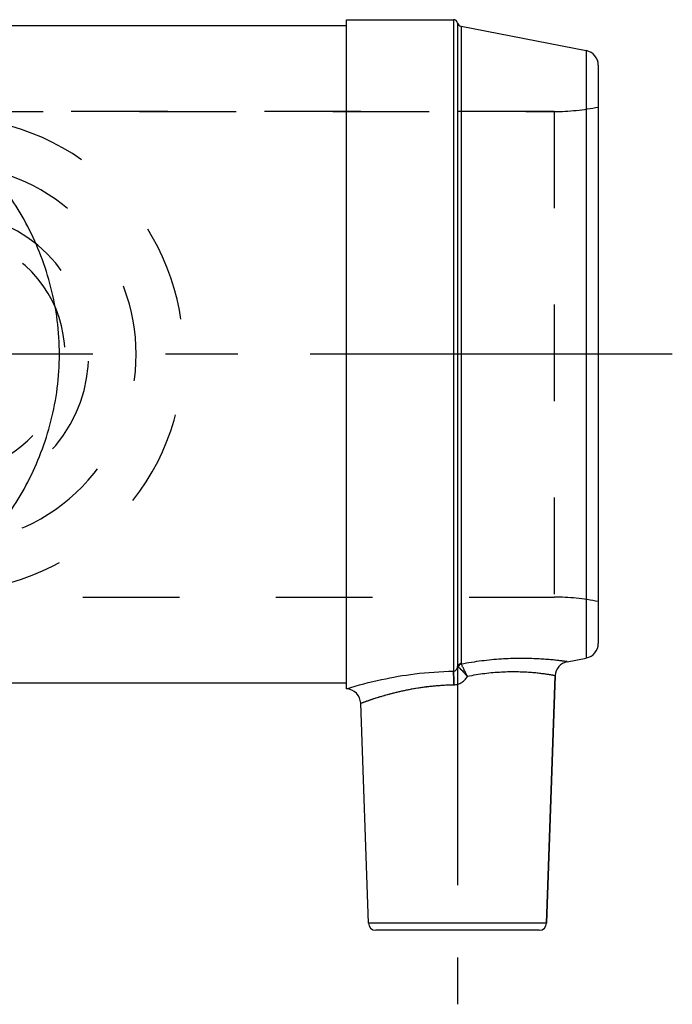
# Model space of a CAD drawing. Header units: millimetres. Extents: x 437 to 563, y 464 to 538.
# Tile 4 of 4: x 519 to 563, y 464 to 531. Entities that reach past the tile are written whole.
import ezdxf

# ---------------------------------------------------------------- set-up
doc = ezdxf.new("R2010")
doc.units = ezdxf.units.MM
doc.header["$LTSCALE"] = 65.185185
doc.linetypes.add('CENTER', pattern=[0.6, 0.375, -0.075, 0.075, -0.075])
doc.linetypes.add('HIDDEN', pattern=[0.2, 0.1, -0.1])
for name, color, linetype in [('ACHSEN_S', 7, 'CONTINUOUS'), ('KOERPER', 7, 'CONTINUOUS'), ('KONST.EL_MIT_GEO', 7, 'CONTINUOUS'), ('KURVEN', 7, 'CONTINUOUS')]:
    doc.layers.add(name, color=color, linetype=linetype)

msp = doc.modelspace()

# ---------------------------------------------------------------- linework, layer by layer
at = {"layer": 'ACHSEN_S', "color": 2, "linetype": 'CENTER'}
msp.add_line((563, 508.15), (437, 508.15), dxfattribs=at)
at = {"layer": 'KOERPER', "color": 7, "linetype": 'Continuous'}
for p, q in [((541, 530.75), (548.218, 530.75)), ((459, 530.35), (541, 530.35)), ((554.517, 469.733), (555.1, 486.443)), ((541, 485.95), (459, 485.95)), ((542.483, 469.733), (541.964, 484.585))]:
    msp.add_line(p, q, dxfattribs=at)
at = {"layer": 'KOERPER', "color": 8, "linetype": 'HIDDEN'}
for p, q in [((541, 485.95), (541, 530.35)), ((514, 524.55), (555.015, 524.55)), ((444.985, 491.75), (555.015, 491.75))]:
    msp.add_line(p, q, dxfattribs=at)
at = {"layer": 'KOERPER', "color": 2, "linetype": 'CENTER'}
msp.add_line((548.5, 496.75), (548.5, 464.25), dxfattribs=at)
at = {"layer": 'KONST.EL_MIT_GEO', "color": 7, "linetype": 'Continuous'}
for p, q in [((541, 485.549), (541, 530.75)), ((548.218, 530.75), (548.218, 486.745)), ((548.509, 530.524), (548.509, 487.06)), ((548.743, 530.303), (557.191, 528.661)), ((548.743, 530.303), (548.743, 487.268)), ((557.191, 528.661), (557.191, 487.639)), ((558, 527.679), (558, 488.621)), ((555.909, 487.39), (557.191, 487.639)), ((555.1, 486.443), (554.517, 469.733)), ((554.517, 469.733), (542.483, 469.733)), ((554.017, 469.25), (542.983, 469.25))]:
    msp.add_line(p, q, dxfattribs=at)
at = {"layer": 'KONST.EL_MIT_GEO', "color": 8, "linetype": 'HIDDEN'}
for q in [(514, 524.55), (555.015, 491.75)]:
    msp.add_line((555.015, 524.55), q, dxfattribs=at)
at = {"layer": 'KONST.EL_MIT_GEO', "color": 7, "linetype": 'Continuous'}
for centre, radius, start, end in [((548.218, 530.45), 0.3, 14.21147, 90), ((548.8, 530.597), 0.3, 194.21147, 259), ((557, 527.679), 1, 0, 79), ((557, 488.621), 1, 281, 360), ((556.1, 486.409), 1, 101, 178), ((540.965, 484.55), 1, 2.00001, 88.00013), ((542.983, 469.75), 0.5, 182, 270), ((554.017, 469.75), 0.5, 270, 358)]:
    msp.add_arc(centre, radius, start, end, dxfattribs=at)
at = {"layer": 'KONST.EL_MIT_GEO', "color": 8, "linetype": 'HIDDEN'}
for centre, start, end in [((555.015, 539.55), 270, 281.47834), ((555.015, 476.75), 78.52166, 90)]:
    msp.add_arc(centre, 15, start, end, dxfattribs=at)
at = {"layer": 'KONST.EL_MIT_GEO', "color": 7, "linetype": 'Continuous'}
for points, knots in [([(521.622, 508.15), (521.622, 508.914), (521.526, 510.437), (521.102, 512.666), (520.424, 514.791), (519.528, 516.78), (518.45, 518.616), (516.834, 520.827), (514.51, 523.222), (511.871, 525.166), (509.646, 526.442), (507.921, 527.269), (506.126, 527.971), (504.564, 528.444), (503.257, 528.746), (502.217, 528.929), (501.127, 529.052), (500, 529.096), (498.873, 529.052), (497.783, 528.929), (496.743, 528.746), (495.436, 528.444), (493.874, 527.971), (492.079, 527.269), (490.354, 526.442), (488.129, 525.166), (485.49, 523.222), (483.166, 520.827), (481.55, 518.616), (480.472, 516.78), (479.576, 514.791), (478.898, 512.666), (478.474, 510.437), (478.378, 508.914), (478.378, 508.15)], [0, 0, 0, 0, 0.034693, 0.069038, 0.102766, 0.135725, 0.167869, 0.199231, 0.259867, 0.318514, 0.347414, 0.376232, 0.405229, 0.434873, 0.450209, 0.466114, 0.482748, 0.5, 0.517252, 0.533886, 0.549791, 0.565127, 0.594771, 0.623768, 0.652586, 0.681486, 0.740133, 0.800769, 0.832131, 0.864275, 0.897234, 0.930962, 0.965307, 1, 1, 1, 1]), ([(478.378, 508.15), (478.378, 507.386), (478.474, 505.863), (478.898, 503.634), (479.576, 501.509), (480.472, 499.52), (481.55, 497.684), (483.166, 495.473), (485.49, 493.078), (488.129, 491.134), (490.354, 489.858), (492.079, 489.031), (493.874, 488.329), (495.436, 487.856), (496.743, 487.554), (497.783, 487.371), (498.873, 487.248), (500, 487.204), (501.127, 487.248), (502.217, 487.371), (503.257, 487.554), (504.564, 487.856), (506.126, 488.329), (507.921, 489.031), (509.646, 489.858), (511.871, 491.134), (514.51, 493.078), (516.834, 495.473), (518.45, 497.684), (519.528, 499.52), (520.424, 501.509), (521.102, 503.634), (521.526, 505.863), (521.622, 507.386), (521.622, 508.15)], [0, 0, 0, 0, 0.034693, 0.069038, 0.102766, 0.135725, 0.167869, 0.199231, 0.259867, 0.318514, 0.347414, 0.376232, 0.405229, 0.434873, 0.450209, 0.466114, 0.482748, 0.5, 0.517252, 0.533886, 0.549791, 0.565127, 0.594771, 0.623768, 0.652586, 0.681486, 0.740133, 0.800769, 0.832131, 0.864275, 0.897234, 0.930962, 0.965307, 1, 1, 1, 1]), ([(555.909, 487.39), (555.908, 487.39), (555.905, 487.391), (555.899, 487.392), (555.888, 487.393), (555.864, 487.396), (555.823, 487.402), (555.762, 487.411), (555.683, 487.421), (555.586, 487.433), (555.474, 487.447), (555.291, 487.469), (555.024, 487.498), (554.658, 487.533), (554.237, 487.565), (553.764, 487.591), (553.243, 487.607), (552.47, 487.612), (551.426, 487.575), (550.112, 487.45), (549.213, 487.309), (548.757, 487.224)], [0, 0, 0, 0, 0.000313, 0.00125, 0.002811, 0.004994, 0.01122, 0.019903, 0.031013, 0.044509, 0.060345, 0.078468, 0.121331, 0.17257, 0.231597, 0.297784, 0.370468, 0.44896, 0.620453, 0.806231, 1, 1, 1, 1]), ([(548.218, 486.745), (548.26, 486.747), (548.341, 486.773), (548.43, 486.855), (548.484, 486.955), (548.503, 487.025), (548.509, 487.06)], [0, 0, 0, 0, 0.269784, 0.527648, 0.77068, 1, 1, 1, 1]), ([(548.743, 487.268), (548.715, 487.263), (548.662, 487.246), (548.592, 487.199), (548.538, 487.136), (548.516, 487.086), (548.509, 487.06)], [0, 0, 0, 0, 0.255424, 0.507562, 0.755601, 1, 1, 1, 1]), ([(548.509, 487.06), (548.511, 487.054), (548.519, 487.041), (548.531, 487.032), (548.537, 487.027)], [0, 0, 0, 0, 0.422878, 1, 1, 1, 1]), ([(548.757, 487.224), (548.707, 487.211), (548.614, 487.162), (548.555, 487.074), (548.537, 487.027)], [0, 0, 0, 0, 0.501949, 1, 1, 1, 1]), ([(548.537, 487.027), (548.573, 487.001), (548.696, 486.905), (548.911, 486.697), (549.076, 486.501), (549.165, 486.389)], [0, 0, 0, 0, 0.147484, 0.519672, 1, 1, 1, 1]), ([(548.757, 487.224), (548.752, 487.23), (548.745, 487.245), (548.743, 487.26), (548.743, 487.268)], [0, 0, 0, 0, 0.504705, 1, 1, 1, 1]), ([(549.165, 486.389), (549.123, 486.479), (549.043, 486.651), (548.929, 486.886), (548.843, 487.055), (548.787, 487.162), (548.766, 487.205), (548.757, 487.224)], [0, 0, 0, 0, 0.321498, 0.610871, 0.844558, 0.933427, 1, 1, 1, 1]), ([(541, 485.561), (541.782, 485.802), (543.308, 486.206), (545.721, 486.622), (547.349, 486.735), (548.218, 486.745)], [0, 0, 0, 0, 0.334505, 0.644657, 1, 1, 1, 1]), ([(548.256, 485.833), (548.254, 485.932), (548.25, 486.119), (548.242, 486.377), (548.232, 486.582), (548.224, 486.699), (548.218, 486.745)], [0, 0, 0, 0, 0.324187, 0.615593, 0.847841, 1, 1, 1, 1]), ([(548.256, 485.833), (548.348, 485.834), (548.533, 485.864), (548.788, 485.983), (549.004, 486.161), (549.117, 486.31), (549.165, 486.389)], [0, 0, 0, 0, 0.24983, 0.499809, 0.749854, 1, 1, 1, 1]), ([(555.1, 486.443), (555.1, 486.444), (555.1, 486.443), (555.098, 486.444), (555.096, 486.444), (555.092, 486.445), (555.084, 486.446), (555.071, 486.449), (555.056, 486.451), (555.037, 486.455), (555.014, 486.459), (554.977, 486.465), (554.923, 486.475), (554.847, 486.487), (554.758, 486.502), (554.656, 486.518), (554.54, 486.535), (554.362, 486.56), (554.108, 486.593), (553.768, 486.63), (553.383, 486.663), (552.956, 486.688), (552.491, 486.701), (551.992, 486.701), (551.271, 486.675), (550.322, 486.591), (549.556, 486.466), (549.165, 486.389)], [0, 0, 0, 0, 0.000074, 0.000296, 0.000667, 0.001185, 0.002667, 0.004739, 0.0074, 0.01065, 0.014485, 0.018903, 0.029476, 0.042342, 0.057467, 0.074814, 0.094342, 0.116003, 0.165526, 0.222951, 0.287802, 0.35956, 0.437656, 0.521467, 0.610308, 0.799966, 1, 1, 1, 1]), ([(541.964, 484.585), (541.965, 484.585), (541.965, 484.586), (541.967, 484.586), (541.969, 484.587), (541.972, 484.588), (541.977, 484.589), (541.984, 484.592), (541.996, 484.597), (542.013, 484.603), (542.034, 484.611), (542.058, 484.62), (542.099, 484.634), (542.158, 484.656), (542.24, 484.686), (542.336, 484.72), (542.446, 484.759), (542.57, 484.801), (542.708, 484.848), (542.858, 484.898), (543.083, 484.97), (543.394, 485.066), (543.801, 485.182), (544.251, 485.301), (544.74, 485.416), (545.264, 485.525), (545.82, 485.623), (546.403, 485.707), (547.216, 485.794), (547.837, 485.827), (548.256, 485.833)], [0, 0, 0, 0, 0.000079, 0.000314, 0.000707, 0.001257, 0.001964, 0.002828, 0.005024, 0.007844, 0.011284, 0.015341, 0.020012, 0.031171, 0.044718, 0.060601, 0.078762, 0.099135, 0.121654, 0.146244, 0.172833, 0.231697, 0.297623, 0.369981, 0.448137, 0.531442, 0.619225, 0.710772, 0.805318, 1, 1, 1, 1])]:
    msp.add_open_spline(points, degree=3, knots=knots, dxfattribs=at)
at = {"layer": 'KONST.EL_MIT_GEO', "color": 8, "linetype": 'HIDDEN'}
for points, knots in [([(548.537, 487.027), (548.531, 487.032), (548.519, 487.041), (548.511, 487.054), (548.509, 487.06)], [0, 0, 0, 0, 0.577132, 1, 1, 1, 1]), ([(549.165, 486.389), (549.104, 486.466), (548.999, 486.593), (548.847, 486.757), (548.724, 486.876), (548.623, 486.963), (548.562, 487.009), (548.537, 487.027)], [0, 0, 0, 0, 0.327835, 0.552195, 0.745812, 0.898114, 1, 1, 1, 1]), ([(548.218, 486.745), (548.224, 486.699), (548.232, 486.582), (548.242, 486.377), (548.25, 486.119), (548.254, 485.932), (548.256, 485.833)], [0, 0, 0, 0, 0.152159, 0.384407, 0.675813, 1, 1, 1, 1]), ([(541.965, 484.585), (542.567, 484.81), (543.835, 485.224), (545.53, 485.597), (547.024, 485.784), (547.839, 485.827), (548.256, 485.833)], [0, 0, 0, 0, 0.299495, 0.62037, 0.805916, 1, 1, 1, 1])]:
    msp.add_open_spline(points, degree=3, knots=knots, dxfattribs=at)
at = {"layer": 'KURVEN', "color": 8, "linetype": 'HIDDEN'}
for radius, start, end in [(16, 228.4948, 131.5052), (12.8, 235.22292, 124.77708), (9.6, 240.48456, 119.51371), (8, 270, 117.69905)]:
    msp.add_arc((514, 508.15), radius, start, end, dxfattribs=at)

doc.saveas('drawing.dxf')
